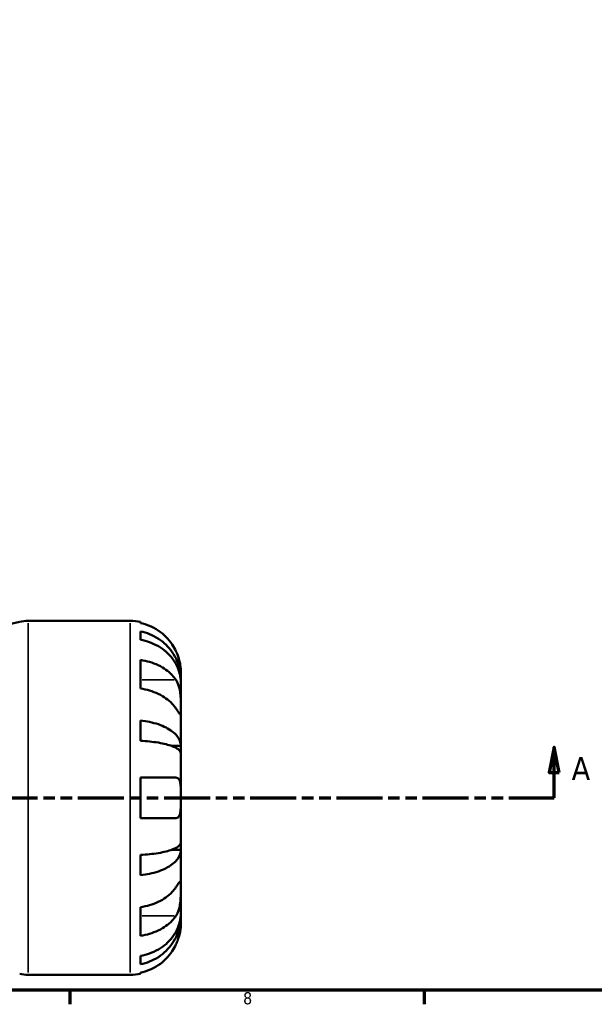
# Model space of a CAD drawing. Header units: millimetres. Extents: x -142 to 923, y -268 to 691.
# Tile 5 of 13: x 481 to 594, y 17 to 212. Entities that reach past the tile are written whole.
import ezdxf

# ---------------------------------------------------------------- set-up
doc = ezdxf.new("R2010")
doc.units = ezdxf.units.MM
doc.linetypes.add('DOUBLE_DASH_CHAIN', pattern=[1.2403, 0.6614, -0.0827, 0.1654, -0.0827, 0.1654, -0.0827])
for name, color, linetype, lineweight in [('Border (ANSI)', 7, 'Continuous', 70), ('Section Line (ANSI)', 7, 'DOUBLE_DASH_CHAIN', 70), ('Visible (ANSI)', 7, 'Continuous', 50), ('Visible Narrow (ANSI)', 7, 'Continuous', 35)]:
    doc.layers.add(name, color=color, linetype=linetype, lineweight=lineweight)
doc.styles.add('Label Text (ANSI)', font='tahoma.ttf')
doc.styles.add('Note Text (ANSI)', font='tahoma.ttf')

# ---------------------------------------------------------------- blocks, each defined once
blk = doc.blocks.new('Borders Default Border')
at = {"layer": 'Border (ANSI)'}
for p, q in [((490.58, 20), (490.58, 17.2)), ((560.67, 20), (560.67, 17.2))]:
    blk.add_line(p, q, dxfattribs=at)
at = {"layer": 'Border (ANSI)', "flags": 128}
blk.add_lwpolyline([(20, 20), (20, 574), (821, 574), (821, 20), (20, 20)], dxfattribs=at)
at = {"layer": 'Border (ANSI)', "color": 5, "true_color": 0x0000ff, "insert": (524.84, 17.15), "char_height": 2.4, "attachment_point": 7, "style": 'Note Text (ANSI)'}
blk.add_mtext('8', dxfattribs=at)
blk = doc.blocks.new('2dTransSection0')
at = {"layer": 'Section Line (ANSI)', "linetype": 'Continuous'}
for p, q in [((287.5, 68.03), (286.5, 63.03)), ((287.5, 63.03), (287.5, 68.03)), ((288.5, 63.03), (287.5, 68.03)), ((586.37, 68.03), (585.37, 63.03)), ((586.37, 63.03), (586.37, 68.03)), ((587.37, 63.03), (586.37, 68.03)), ((286.5, 63.03), (288.5, 63.03)), ((287.5, 58.03), (287.5, 63.03)), ((585.37, 63.03), (587.37, 63.03)), ((586.37, 58.03), (586.37, 63.03)), ((287.5, 58.03), (296.45, 58.03)), ((577.42, 58.03), (586.37, 58.03))]:
    blk.add_line(p, q, dxfattribs=at)
at = {"layer": 'Section Line (ANSI)', "linetype": 'DOUBLE_DASH_CHAIN', "ltscale": 13.749826}
blk.add_line((287.5, 58.03), (586.37, 58.03), dxfattribs=at)
at = {"layer": 'Section Line (ANSI)', "linetype": 'Continuous', "flags": 128}
for points in [[(288.5, 63.03), (287.5, 68.03), (286.5, 63.03), (288.5, 63.03)], [(587.37, 63.03), (586.37, 68.03), (585.37, 63.03), (587.37, 63.03)]]:
    blk.add_lwpolyline(points, dxfattribs=at)
at = {"layer": 'Section Line (ANSI)'}
for points in [[(288.5, 63.03), (287.5, 68.03), (286.5, 63.03), (288.5, 63.03)], [(587.37, 63.03), (586.37, 68.03), (585.37, 63.03), (587.37, 63.03)]]:
    blk.add_solid(points, dxfattribs=at)
at = {"layer": 'Section Line (ANSI)', "char_height": 4.57, "attachment_point": 7, "style": 'Label Text (ANSI)'}
for insert in [(280.14, 61.53), (589.84, 61.53)]:
    blk.add_mtext('A', dxfattribs=dict(at, insert=insert))

msp = doc.modelspace()

# ---------------------------------------------------------------- linework, layer by layer
at = {"layer": 'Visible (ANSI)'}
for p, q in [((482.29, 93.03), (502.52, 93.03)), ((504.52, 92.83), (504.52, 92.6)), ((504.52, 90.95), (504.52, 89.29)), ((504.52, 85.3), (504.52, 79.64)), ((512.52, 81.42), (512.52, 83.03)), ((512.52, 81.42), (512.49, 81.42)), ((512.52, 80.81), (512.52, 81.42)), ((512.52, 75.71), (512.52, 80.81)), ((512.52, 68.33), (512.52, 75.71)), ((504.52, 73.32), (504.52, 69.32)), ((512.52, 68.33), (510.61, 68.33)), ((512.52, 66.85), (512.52, 68.33)), ((512.52, 58.03), (512.52, 66.85)), ((504.52, 62.03), (504.52, 54.03)), ((504.52, 62.03), (511.56, 62.03)), ((512.52, 49.21), (512.52, 58.03)), ((511.56, 54.03), (504.52, 54.03)), ((512.52, 47.73), (512.52, 49.21)), ((504.52, 46.74), (504.52, 42.73)), ((512.52, 47.73), (510.61, 47.73)), ((512.52, 40.35), (512.52, 47.73)), ((512.52, 35.25), (512.52, 40.35)), ((504.52, 36.41), (504.52, 30.76)), ((512.52, 34.64), (512.52, 35.25)), ((512.52, 34.64), (512.49, 34.64)), ((512.52, 33.03), (512.52, 34.64)), ((504.52, 26.77), (504.52, 25.11)), ((504.52, 23.46), (504.52, 23.23)), ((482.29, 23.03), (502.52, 23.03))]:
    msp.add_line(p, q, dxfattribs=at)
for centre, radius, start, end in [((438.45, 266.38), 178.6, 274.644, 283.6603), ((482.29, 86.03), 7, 90, 103.6603), ((502.52, 83.03), 10, 78.463, 90), ((482.29, 30.03), 7, 256.3397, 270), ((502.52, 33.03), 10, 270, 281.537)]:
    msp.add_arc(centre, radius, start, end, dxfattribs=at)
for points, knots in [([(511.56, 87.03), (511.35, 87.47), (511.11, 87.91), (510.45, 88.9), (510.02, 89.42), (509.14, 90.3), (508.62, 90.73), (507.5, 91.49), (506.91, 91.8), (505.78, 92.27), (505.16, 92.46), (504.52, 92.6)], [4.9026438, 4.9026438, 4.9026438, 4.9026438, 5.0422451, 5.0422451, 5.2285491, 5.2285491, 5.4138041, 5.4138041, 5.599059, 5.599059, 5.7785999, 5.7785999, 5.7785999, 5.7785999]), ([(504.52, 90.95), (505.16, 90.82), (505.79, 90.63), (506.91, 90.18), (507.51, 89.87), (508.63, 89.15), (509.15, 88.73), (510.02, 87.88), (510.46, 87.37), (511.2, 86.29), (511.52, 85.7), (511.99, 84.59), (512.2, 83.96), (512.46, 82.68), (512.52, 82.02), (512.52, 81.42)], [0.189718, 0.189718, 0.189718, 0.189718, 0.369803, 0.369803, 0.554984, 0.554984, 0.740165, 0.740165, 0.925816, 0.925816, 1.111467, 1.111467, 1.297825, 1.297825, 1.484183, 1.484183, 1.484183, 1.484183]), ([(512.52, 80.81), (512.52, 81.34), (512.46, 81.93), (512.2, 83.07), (511.99, 83.63), (511.52, 84.62), (511.2, 85.14), (510.46, 86.11), (510.02, 86.56), (509.15, 87.31), (508.63, 87.68), (507.51, 88.33), (506.91, 88.6), (505.79, 89), (505.16, 89.17), (504.52, 89.29)], [4.459382, 4.459382, 4.459382, 4.459382, 4.64574, 4.64574, 4.832098, 4.832098, 5.017749, 5.017749, 5.2034, 5.2034, 5.388581, 5.388581, 5.573762, 5.573762, 5.753847, 5.753847, 5.753847, 5.753847]), ([(512.52, 83.03), (512.52, 83.03), (512.52, 83.07), (512.52, 83.25), (512.51, 83.39), (512.48, 83.84), (512.44, 84.18), (512.31, 84.86), (512.24, 85.15), (512.09, 85.69), (512.01, 85.93), (511.83, 86.41), (511.73, 86.66), (511.6, 86.95), (511.58, 86.99), (511.56, 87.03)], [-2.7780414, -2.7780414, -2.7780414, -2.7780414, -2.6767215, -2.6767215, -2.5655813, -2.5655813, -2.4096011, -2.4096011, -2.3051939, -2.3051939, -2.2261755, -2.2261755, -2.1445049, -2.1445049, -2.1308178, -2.1308178, -2.1308178, -2.1308178]), ([(504.52, 85.3), (505.16, 85.21), (505.78, 85.07), (506.91, 84.74), (507.5, 84.51), (508.62, 83.98), (509.14, 83.68), (510.02, 83.06), (510.45, 82.69), (511.11, 81.99), (511.35, 81.67), (511.56, 81.36)], [0.1897242, 0.1897242, 0.1897242, 0.1897242, 0.3692652, 0.3692652, 0.5545201, 0.5545201, 0.7397751, 0.7397751, 0.9260791, 0.9260791, 1.0656804, 1.0656804, 1.0656804, 1.0656804]), ([(511.56, 81.36), (511.62, 81.28), (511.67, 81.18), (511.84, 80.89), (511.93, 80.67), (512.11, 80.2), (512.18, 79.94), (512.34, 79.28), (512.4, 78.88), (512.49, 77.98), (512.51, 77.48), (512.52, 76.52), (512.52, 76.08), (512.52, 75.71)], [-0.644345, -0.644345, -0.644345, -0.644345, -0.6030859, -0.6030859, -0.5200799, -0.5200799, -0.4327391, -0.4327391, -0.3100066, -0.3100066, -0.15869, -0.15869, 0, 0, 0, 0]), ([(511.56, 75.71), (511.35, 76.02), (511.11, 76.33), (510.45, 77.03), (510.02, 77.4), (509.14, 78.02), (508.62, 78.33), (507.5, 78.86), (506.91, 79.08), (505.78, 79.41), (505.16, 79.55), (504.52, 79.64)], [4.9026438, 4.9026438, 4.9026438, 4.9026438, 5.0422451, 5.0422451, 5.2285491, 5.2285491, 5.4138041, 5.4138041, 5.599059, 5.599059, 5.7785999, 5.7785999, 5.7785999, 5.7785999]), ([(512.52, 75.71), (512.52, 75.5), (512.52, 75.31), (512.52, 74.98), (512.52, 74.85), (512.5, 74.61), (512.48, 74.54), (512.39, 74.53), (512.33, 74.6), (512.17, 74.8), (512.09, 74.91), (511.92, 75.17), (511.82, 75.32), (511.66, 75.56), (511.61, 75.63), (511.56, 75.71)], [0, 0, 0, 0, 0.0888491, 0.0888491, 0.1837965, 0.1837965, 0.314197, 0.314197, 0.4378467, 0.4378467, 0.5241128, 0.5241128, 0.6076526, 0.6076526, 0.6434969, 0.6434969, 0.6434969, 0.6434969]), ([(504.52, 73.32), (505.16, 73.26), (505.79, 73.16), (506.91, 72.92), (507.51, 72.76), (508.63, 72.38), (509.15, 72.16), (510.02, 71.72), (510.46, 71.45), (511.2, 70.88), (511.52, 70.58), (511.99, 69.99), (512.2, 69.66), (512.46, 68.99), (512.52, 68.65), (512.52, 68.33)], [0.189718, 0.189718, 0.189718, 0.189718, 0.369803, 0.369803, 0.554984, 0.554984, 0.740165, 0.740165, 0.925816, 0.925816, 1.111467, 1.111467, 1.297825, 1.297825, 1.484183, 1.484183, 1.484183, 1.484183]), ([(512.52, 66.85), (512.52, 67.01), (512.46, 67.18), (512.2, 67.51), (511.99, 67.67), (511.52, 67.96), (511.2, 68.11), (510.46, 68.39), (510.02, 68.52), (509.15, 68.74), (508.63, 68.85), (507.51, 69.04), (506.91, 69.12), (505.79, 69.23), (505.16, 69.28), (504.52, 69.32)], [4.459382, 4.459382, 4.459382, 4.459382, 4.64574, 4.64574, 4.832098, 4.832098, 5.017749, 5.017749, 5.2034, 5.2034, 5.388581, 5.388581, 5.573762, 5.573762, 5.753847, 5.753847, 5.753847, 5.753847]), ([(511.56, 62.03), (511.63, 62.03), (511.69, 62.02), (511.85, 61.98), (511.94, 61.93), (512.11, 61.78), (512.18, 61.68), (512.34, 61.36), (512.4, 61.11), (512.49, 60.45), (512.51, 60.03), (512.52, 59.08), (512.52, 58.56), (512.52, 58.03)], [-0.6400853, -0.6400853, -0.6400853, -0.6400853, -0.5922218, -0.5922218, -0.5159504, -0.5159504, -0.4323561, -0.4323561, -0.3086303, -0.3086303, -0.1584496, -0.1584496, 0, 0, 0, 0]), ([(512.52, 58.03), (512.52, 57.69), (512.52, 57.35), (512.52, 56.67), (512.51, 56.33), (512.48, 55.56), (512.44, 55.17), (512.31, 54.65), (512.24, 54.48), (512.09, 54.25), (512.01, 54.18), (511.83, 54.07), (511.73, 54.04), (511.6, 54.03), (511.58, 54.03), (511.56, 54.03)], [-2.7780414, -2.7780414, -2.7780414, -2.7780414, -2.6767215, -2.6767215, -2.5655813, -2.5655813, -2.4096011, -2.4096011, -2.3051939, -2.3051939, -2.2261755, -2.2261755, -2.1445049, -2.1445049, -2.1308178, -2.1308178, -2.1308178, -2.1308178]), ([(504.52, 46.74), (505.16, 46.78), (505.79, 46.82), (506.91, 46.94), (507.51, 47.02), (508.63, 47.21), (509.15, 47.32), (510.02, 47.54), (510.46, 47.67), (511.2, 47.95), (511.52, 48.1), (511.99, 48.38), (512.2, 48.55), (512.46, 48.88), (512.52, 49.05), (512.52, 49.21)], [0.189718, 0.189718, 0.189718, 0.189718, 0.369803, 0.369803, 0.554984, 0.554984, 0.740165, 0.740165, 0.925816, 0.925816, 1.111467, 1.111467, 1.297825, 1.297825, 1.484183, 1.484183, 1.484183, 1.484183]), ([(512.52, 47.73), (512.52, 47.41), (512.46, 47.07), (512.2, 46.39), (511.99, 46.06), (511.52, 45.48), (511.2, 45.18), (510.46, 44.61), (510.02, 44.34), (509.15, 43.9), (508.63, 43.68), (507.51, 43.3), (506.91, 43.14), (505.79, 42.9), (505.16, 42.8), (504.52, 42.73)], [4.459382, 4.459382, 4.459382, 4.459382, 4.64574, 4.64574, 4.832098, 4.832098, 5.017749, 5.017749, 5.2034, 5.2034, 5.388581, 5.388581, 5.573762, 5.573762, 5.753847, 5.753847, 5.753847, 5.753847]), ([(511.56, 40.35), (511.62, 40.44), (511.67, 40.52), (511.84, 40.77), (511.93, 40.91), (512.11, 41.17), (512.18, 41.28), (512.34, 41.47), (512.4, 41.53), (512.49, 41.52), (512.51, 41.41), (512.52, 41.02), (512.52, 40.73), (512.52, 40.35)], [-0.644345, -0.644345, -0.644345, -0.644345, -0.6030859, -0.6030859, -0.5200799, -0.5200799, -0.4327391, -0.4327391, -0.3100066, -0.3100066, -0.15869, -0.15869, 0, 0, 0, 0]), ([(504.52, 36.41), (505.16, 36.51), (505.78, 36.65), (506.91, 36.98), (507.5, 37.2), (508.62, 37.73), (509.14, 38.04), (510.02, 38.66), (510.45, 39.03), (511.11, 39.73), (511.35, 40.04), (511.56, 40.35)], [0.1897242, 0.1897242, 0.1897242, 0.1897242, 0.3692652, 0.3692652, 0.5545201, 0.5545201, 0.7397751, 0.7397751, 0.9260791, 0.9260791, 1.0656804, 1.0656804, 1.0656804, 1.0656804]), ([(512.52, 40.35), (512.52, 40.14), (512.52, 39.91), (512.52, 39.39), (512.52, 39.11), (512.5, 38.39), (512.48, 37.96), (512.39, 37.12), (512.33, 36.72), (512.17, 36.07), (512.09, 35.81), (511.92, 35.34), (511.82, 35.13), (511.66, 34.85), (511.61, 34.77), (511.56, 34.69)], [0, 0, 0, 0, 0.0888491, 0.0888491, 0.1837965, 0.1837965, 0.314197, 0.314197, 0.4378467, 0.4378467, 0.5241128, 0.5241128, 0.6076526, 0.6076526, 0.6434969, 0.6434969, 0.6434969, 0.6434969]), ([(504.52, 26.77), (505.16, 26.89), (505.79, 27.06), (506.91, 27.46), (507.51, 27.73), (508.63, 28.37), (509.15, 28.75), (510.02, 29.5), (510.46, 29.95), (511.2, 30.92), (511.52, 31.44), (511.99, 32.42), (512.2, 32.98), (512.46, 34.13), (512.52, 34.71), (512.52, 35.25)], [0.189718, 0.189718, 0.189718, 0.189718, 0.369803, 0.369803, 0.554984, 0.554984, 0.740165, 0.740165, 0.925816, 0.925816, 1.111467, 1.111467, 1.297825, 1.297825, 1.484183, 1.484183, 1.484183, 1.484183]), ([(511.56, 34.69), (511.35, 34.38), (511.11, 34.07), (510.45, 33.37), (510.02, 33), (509.14, 32.38), (508.62, 32.07), (507.5, 31.54), (506.91, 31.32), (505.78, 30.99), (505.16, 30.85), (504.52, 30.76)], [4.9026438, 4.9026438, 4.9026438, 4.9026438, 5.0422451, 5.0422451, 5.2285491, 5.2285491, 5.4138041, 5.4138041, 5.599059, 5.599059, 5.7785999, 5.7785999, 5.7785999, 5.7785999]), ([(512.52, 34.64), (512.52, 34.04), (512.46, 33.38), (512.2, 32.09), (511.99, 31.46), (511.52, 30.35), (511.2, 29.77), (510.46, 28.68), (510.02, 28.18), (509.15, 27.33), (508.63, 26.91), (507.51, 26.19), (506.91, 25.88), (505.79, 25.43), (505.16, 25.24), (504.52, 25.11)], [4.459382, 4.459382, 4.459382, 4.459382, 4.64574, 4.64574, 4.832098, 4.832098, 5.017749, 5.017749, 5.2034, 5.2034, 5.388581, 5.388581, 5.573762, 5.573762, 5.753847, 5.753847, 5.753847, 5.753847]), ([(511.56, 29.03), (511.63, 29.18), (511.69, 29.32), (511.85, 29.71), (511.94, 29.95), (512.11, 30.44), (512.18, 30.69), (512.34, 31.29), (512.4, 31.61), (512.49, 32.25), (512.51, 32.53), (512.52, 32.92), (512.52, 33.03), (512.52, 33.03)], [-0.6400853, -0.6400853, -0.6400853, -0.6400853, -0.5922218, -0.5922218, -0.5159504, -0.5159504, -0.4323561, -0.4323561, -0.3086303, -0.3086303, -0.1584496, -0.1584496, 0, 0, 0, 0]), ([(504.52, 23.46), (505.16, 23.59), (505.78, 23.79), (506.91, 24.26), (507.5, 24.57), (508.62, 25.32), (509.14, 25.76), (510.02, 26.64), (510.45, 27.16), (511.11, 28.15), (511.35, 28.59), (511.56, 29.03)], [0.1897242, 0.1897242, 0.1897242, 0.1897242, 0.3692652, 0.3692652, 0.5545201, 0.5545201, 0.7397751, 0.7397751, 0.9260791, 0.9260791, 1.0656804, 1.0656804, 1.0656804, 1.0656804])]:
    msp.add_open_spline(points, degree=3, knots=knots, dxfattribs=at)
at = {"layer": 'Visible Narrow (ANSI)'}
for p, q in [((482.29, 92.6), (482.29, 23.46)), ((502.52, 23.46), (502.52, 92.6)), ((511.21, 81.36), (504.87, 81.36)), ((511.21, 34.69), (504.87, 34.69))]:
    msp.add_line(p, q, dxfattribs=at)

# ---------------------------------------------------------------- block references
msp.add_blockref('Borders Default Border', (0, 0))
at = {"layer": 'Section Line (ANSI)'}
msp.add_blockref('2dTransSection0', (0, 0), dxfattribs=at)

doc.saveas('drawing.dxf')
